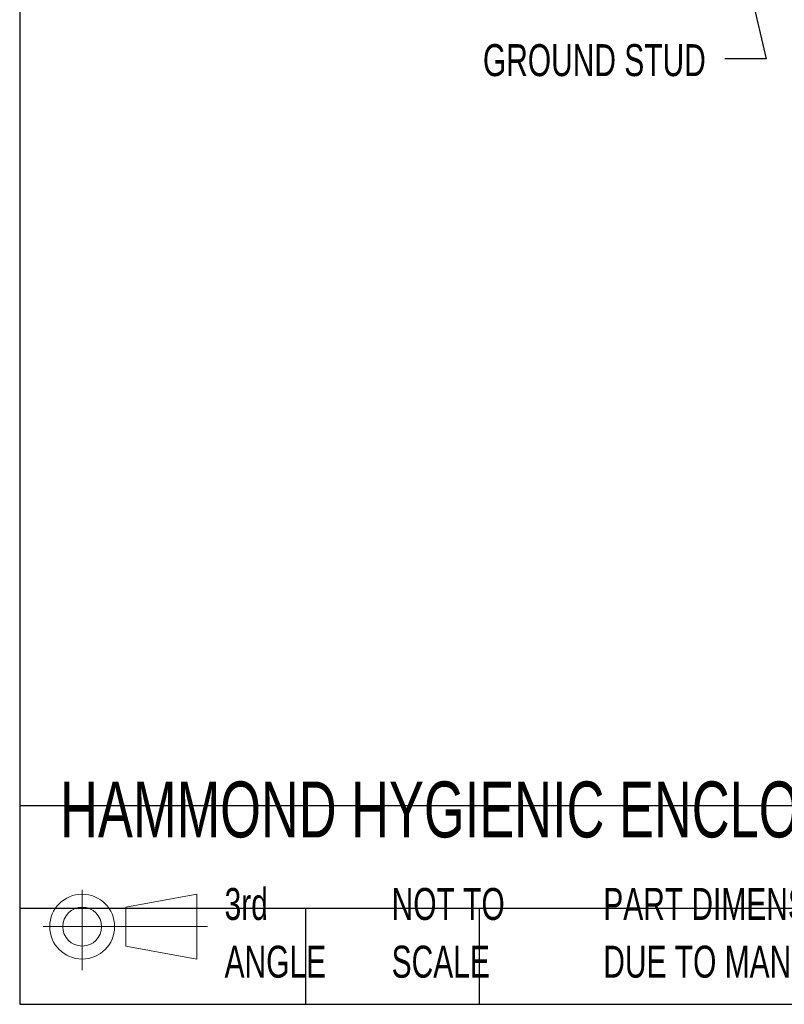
# Model space of a CAD drawing. Header units: inches. Extents: x 0.2 to 10.7, y 0.2 to 7.9.
# Tile 1 of 104: x 0.2 to 2.2, y 0.2 to 2.8. Entities that reach past the tile are written whole.
import ezdxf

# ---------------------------------------------------------------- set-up
doc = ezdxf.new("R2010")
doc.units = ezdxf.units.IN
doc.header["$MEASUREMENT"] = 0
doc.layers.add('DIMENSIONS', color=140, linetype='Continuous')
doc.layers.add('TEXT', color=140, linetype='Continuous')
doc.styles.add('SLDTEXTSTYLE0', font='TXT', dxfattribs={"width": 0.7})
doc.dimstyles.new('SLDDIMSTYLE3', dxfattribs={"dimtxt": 0.18, "dimasz": 0.13, "dimexe": 0, "dimexo": 0.0625, "dimgap": 0, "dimtad": 0, "dimtih": 1, "dimtoh": 1, "dimdec": 0, "dimrnd": 1e-09, "dimzin": 0, "dimdsep": 46, "dimtxsty": 'Standard', "dimsah": 1, "dimcen": 0.09, "dimadec": 0, "dimazin": 0, "dimtfac": 0.13, "dimtdec": 0, "dimtofl": 0, "dimtmove": 0, "dimatfit": 3, "dimfxl": 0, "dimfrac": 2, "dimtolj": 1, "dimtzin": 0, "dimarcsym": 0})

# ---------------------------------------------------------------- blocks, each defined once
blk = doc.blocks.new('Block11')
at = {"color": 7, "linetype": 'Continuous', "lineweight": 18}
for p, q in [((0.1019, 0.2091), (0.1019, 0)), ((0.2157, 0.1641), (0.4006, 0.1981)), ((0.4006, 0.1981), (0.4006, 0.0288)), ((0.2157, 0.0628), (0.2157, 0.1641)), ((0, 0.1135), (0.4281, 0.1135)), ((0.2157, 0.0628), (0.4006, 0.0288))]:
    blk.add_line(p, q, dxfattribs=at)
for radius in [0.0846, 0.0506]:
    blk.add_circle((0.1019, 0.1135), radius, dxfattribs=at)
blk = doc.blocks.new('Block12')
at = {"color": 7, "linetype": 'Continuous'}
blk.add_blockref('Block11', (0, 0), dxfattribs=at)
blk = doc.blocks.new('SW_NOTE_0_3')
at = {"layer": 'TEXT', "color": 0, "char_height": 0.083333, "attachment_point": 1, "style": 'SLDTEXTSTYLE0'}
for s, insert in [('PART DIMENSIONS MAY DIFFER SLIGHTLY', (0, 0.1074)), ("DUE TO MANUFACTURER'S VARIANCES", (0, -0.0431))]:
    blk.add_mtext(s, dxfattribs=dict(at, insert=insert))
blk = doc.blocks.new('SW_NOTE_0_4')
at = {"layer": 'TEXT', "color": 0, "char_height": 0.08333, "attachment_point": 1, "style": 'SLDTEXTSTYLE0'}
for s, insert in [('NOT TO', (0, 0.1074)), ('SCALE', (0, -0.0431))]:
    blk.add_mtext(s, dxfattribs=dict(at, insert=insert))
blk = doc.blocks.new('SW_NOTE_0_5')
at = {"layer": 'TEXT', "color": 0, "char_height": 0.08333, "attachment_point": 1, "style": 'SLDTEXTSTYLE0'}
for s, insert in [('3rd', (0, 0.1074)), ('ANGLE', (0, -0.0431))]:
    blk.add_mtext(s, dxfattribs=dict(at, insert=insert))

msp = doc.modelspace()

# ---------------------------------------------------------------- linework, layer by layer
at = {"layer": 'TEXT'}
for p, q in [((0.2083333, 6.875), (0.2083333, 0.2083333)), ((8.9583333, 0.7259222), (0.2083333, 0.7259222)), ((8.9583333, 0.4583333), (0.2083333, 0.4583333)), ((0.9529111, 0.4583333), (0.9529111, 0.2083333)), ((1.405426, 0.4583333), (1.405426, 0.2083333)), ((0.2083333, 0.2083333), (8.9583333, 0.2083333))]:
    msp.add_line(p, q, dxfattribs=at)

# ---------------------------------------------------------------- block references
for name, p in [('SW_NOTE_0_5', (0.7421429, 0.4042537)), ('Block12', (0.2692102, 0.2973959)), ('SW_NOTE_0_4', (1.17743, 0.4042537)), ('SW_NOTE_0_3', (1.7288399, 0.4042537))]:
    msp.add_blockref(name, p, dxfattribs=at)

# ---------------------------------------------------------------- texts
at = {"layer": 'DIMENSIONS', "insert": (1.9959563, 2.7118835), "char_height": 0.083333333, "attachment_point": 3, "style": 'SLDTEXTSTYLE0'}
msp.add_mtext('GROUND STUD', dxfattribs=at)
at = {"layer": 'TEXT', "insert": (0.3136116, 0.7892674), "char_height": 0.145833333, "attachment_point": 1, "style": 'SLDTEXTSTYLE0'}
msp.add_mtext('HAMMOND HYGIENIC ENCLOSURES', dxfattribs=at)

# ---------------------------------------------------------------- leaders
at = {"layer": 'DIMENSIONS'}
msp.add_leader([(1.9906337, 3.3829973), (2.1530739, 2.6733655), (2.0456635, 2.6733655)], dimstyle='SLDDIMSTYLE3', dxfattribs=at)

doc.saveas('drawing.dxf')
